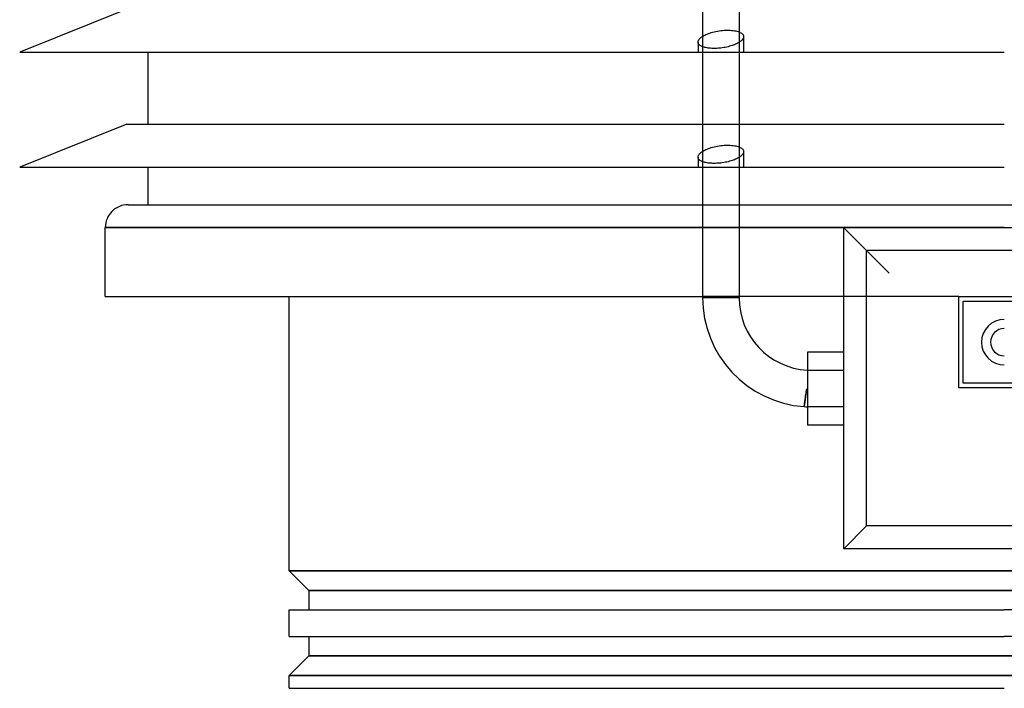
# Model space of a CAD drawing. Header units: millimetres. Extents: x -235 to 235, y -288 to 0.
# Tile 1 of 3: x -216 to 0, y -288 to -141. Entities that reach past the tile are written whole.
import ezdxf

# ---------------------------------------------------------------- set-up
doc = ezdxf.new("R2010")
doc.units = ezdxf.units.MM
doc.layers.add('HIDDEN', color=7, linetype='Continuous')
doc.layers.add('THICK', color=7, linetype='Continuous')

msp = doc.modelspace()

# ---------------------------------------------------------------- linework, layer by layer
at = {"layer": 'HIDDEN'}
for p, q in [((-66.25, -144.84), (-66.03, -144.7)), ((-66.03, -144.7), (-65.79, -144.58)), ((-65.79, -144.58), (-65.53, -144.45)), ((-65.53, -144.45), (-65.25, -144.33)), ((-65.25, -144.33), (-64.97, -144.22)), ((-64.97, -144.22), (-64.67, -144.11)), ((-64.67, -144.11), (-64.36, -144.02)), ((-64.36, -144.02), (-64.04, -143.92)), ((-64.04, -143.92), (-63.7, -143.84)), ((-63.7, -143.84), (-63.35, -143.76)), ((-63.35, -143.76), (-62.99, -143.69)), ((-62.99, -143.69), (-62.62, -143.63)), ((-62.62, -143.63), (-62.25, -143.58)), ((-62.25, -143.58), (-61.89, -143.54)), ((-61.89, -143.54), (-61.53, -143.51)), ((-61.53, -143.51), (-61.18, -143.49)), ((-61.18, -143.49), (-60.84, -143.49)), ((-60.84, -143.49), (-60.51, -143.49)), ((-60.51, -143.49), (-60.19, -143.5)), ((-60.19, -143.5), (-59.87, -143.52)), ((-59.87, -143.52), (-59.56, -143.56)), ((-59.56, -143.56), (-59.26, -143.6)), ((-59.26, -143.6), (-58.98, -143.66)), ((-58.98, -143.66), (-58.71, -143.72)), ((-58.71, -143.72), (-58.47, -143.79)), ((-58.47, -143.79), (-58.25, -143.87)), ((-67.25, -146.1), (-67.25, -148.28)), ((-58.25, -146.18), (-58.25, -148.28)), ((-57.25, -144.91), (-57.25, -148.28)), ((-66.25, -147.11), (-66.25, -148.28)), ((-66.25, -164.12), (-58.25, -164.12)), ((-66.25, -170.09), (-66.03, -169.95)), ((-66.03, -169.95), (-65.79, -169.83)), ((-65.79, -169.83), (-65.53, -169.7)), ((-65.53, -169.7), (-65.25, -169.58)), ((-65.25, -169.58), (-64.97, -169.47)), ((-64.97, -169.47), (-64.67, -169.36)), ((-64.67, -169.36), (-64.36, -169.27)), ((-64.36, -169.27), (-64.04, -169.17)), ((-64.04, -169.17), (-63.7, -169.09)), ((-63.7, -169.09), (-63.35, -169.01)), ((-63.35, -169.01), (-62.99, -168.94)), ((-62.99, -168.94), (-62.62, -168.88)), ((-62.62, -168.88), (-62.25, -168.83)), ((-62.25, -168.83), (-61.89, -168.79)), ((-61.89, -168.79), (-61.53, -168.76)), ((-61.53, -168.76), (-61.18, -168.74)), ((-61.18, -168.74), (-60.84, -168.74)), ((-60.84, -168.74), (-60.51, -168.74)), ((-60.51, -168.74), (-60.19, -168.75)), ((-60.19, -168.75), (-59.87, -168.77)), ((-59.87, -168.77), (-59.56, -168.81)), ((-59.56, -168.81), (-59.26, -168.85)), ((-59.26, -168.85), (-58.98, -168.91)), ((-58.98, -168.91), (-58.71, -168.97)), ((-58.71, -168.97), (-58.47, -169.04)), ((-58.47, -169.04), (-58.25, -169.12)), ((-57.25, -170.16), (-57.25, -173.53)), ((-67.25, -171.35), (-67.25, -173.53)), ((-66.25, -172.36), (-66.25, -173.53)), ((-58.25, -171.43), (-58.25, -173.53)), ((-66.25, -181.8), (-58.25, -181.8)), ((-197.4, -186.8), (0, -186.8)), ((-58.25, -186.8), (-66.25, -186.8)), ((-35.25, -186.85), (-35.25, -186.85)), ((0, -186.8), (197.4, -186.8)), ((-58.25, -202), (-66.25, -202)), ((-66.25, -202.2), (-62.25, -202.2)), ((-62.25, -202.2), (-58.25, -202.2)), ((-35.25, -202), (-35.25, -202)), ((-10, -202), (-35.25, -202)), ((-10, -202), (-10, -202)), ((-9, -203), (-9, -203)), ((-35.25, -218.2), (-43.25, -218.2)), ((-43.43, -222.65), (-43.45, -222.77)), ((-43.4, -222.52), (-43.43, -222.65)), ((-43.37, -222.4), (-43.4, -222.52)), ((-43.32, -222.28), (-43.37, -222.4)), ((-43.25, -222.19), (-43.32, -222.28)), ((-10, -222), (-10, -222)), ((-9, -221), (-9, -221)), ((-43.76, -224.78), (-43.78, -224.87)), ((-43.75, -224.68), (-43.76, -224.78)), ((-43.74, -224.59), (-43.75, -224.68)), ((-43.73, -224.49), (-43.74, -224.59)), ((-43.71, -224.39), (-43.73, -224.49)), ((-43.7, -224.29), (-43.71, -224.39)), ((-43.68, -224.18), (-43.7, -224.29)), ((-43.67, -224.07), (-43.68, -224.18)), ((-43.65, -223.96), (-43.67, -224.07)), ((-43.63, -223.84), (-43.65, -223.96)), ((-43.62, -223.73), (-43.63, -223.84)), ((-43.6, -223.61), (-43.62, -223.73)), ((-43.58, -223.49), (-43.6, -223.61)), ((-43.56, -223.37), (-43.58, -223.49)), ((-43.54, -223.25), (-43.56, -223.37)), ((-43.52, -223.13), (-43.54, -223.25)), ((-43.5, -223.02), (-43.52, -223.13)), ((-43.48, -222.9), (-43.5, -223.02)), ((-43.45, -222.77), (-43.48, -222.9)), ((-43.93, -226.12), (-43.94, -226.13)), ((-43.94, -226.13), (-43.94, -226.14)), ((-43.94, -226.14), (-43.94, -226.14)), ((-43.92, -226.04), (-43.93, -226.07)), ((-43.93, -226.07), (-43.93, -226.09)), ((-43.93, -226.09), (-43.93, -226.11)), ((-43.93, -226.11), (-43.93, -226.12)), ((-43.91, -225.94), (-43.92, -225.98)), ((-43.92, -225.98), (-43.92, -226.01)), ((-43.92, -226.01), (-43.92, -226.04)), ((-43.9, -225.86), (-43.91, -225.9)), ((-43.91, -225.9), (-43.91, -225.94)), ((-43.89, -225.76), (-43.9, -225.81)), ((-43.9, -225.81), (-43.9, -225.86)), ((-43.88, -225.7), (-43.89, -225.76)), ((-43.87, -225.59), (-43.88, -225.65)), ((-43.88, -225.65), (-43.88, -225.7)), ((-43.86, -225.52), (-43.87, -225.59)), ((-43.85, -225.45), (-43.86, -225.52)), ((-43.84, -225.38), (-43.85, -225.45)), ((-43.83, -225.3), (-43.84, -225.38)), ((-43.82, -225.22), (-43.83, -225.3)), ((-43.81, -225.14), (-43.82, -225.22)), ((-43.8, -225.05), (-43.81, -225.14)), ((-43.79, -224.96), (-43.8, -225.05)), ((-43.78, -224.87), (-43.79, -224.96)), ((-35.25, -226.2), (-43.25, -226.2)), ((-35.25, -257.35), (-35.25, -257.35)), ((0, -262.2), (-157, -262.2)), ((157, -262.2), (0, -262.2)), ((-152.7, -266.5), (152.7, -266.5)), ((152.7, -280.9), (-152.7, -280.9)), ((-157, -285.2), (0, -285.2)), ((0, -285.2), (157, -285.2))]:
    msp.add_line(p, q, dxfattribs=at)
at = {"layer": 'THICK'}
for p, q in [((-66.25, -123.03), (-66.25, -147.11)), ((-58.25, -123.03), (-58.25, -146.18)), ((-192.7, -138.87), (-216.2, -148.28)), ((-66.41, -144.94), (-66.25, -144.84)), ((-58.25, -143.87), (-58.04, -143.96)), ((-58.04, -143.96), (-57.86, -144.06)), ((-57.86, -144.06), (-57.71, -144.16)), ((-57.71, -144.16), (-57.57, -144.27)), ((-57.57, -144.27), (-57.45, -144.39)), ((-57.45, -144.39), (-57.36, -144.52)), ((-57.36, -144.52), (-57.3, -144.64)), ((-57.3, -144.64), (-57.26, -144.78)), ((-57.26, -144.78), (-57.25, -144.92)), ((-67.25, -146.1), (-67.24, -145.99)), ((-67.24, -146.21), (-67.25, -146.1)), ((-67.24, -145.99), (-67.22, -145.89)), ((-67.22, -146.31), (-67.24, -146.21)), ((-67.22, -145.89), (-67.18, -145.78)), ((-67.18, -146.41), (-67.22, -146.31)), ((-67.18, -145.78), (-67.13, -145.67)), ((-67.12, -146.51), (-67.18, -146.41)), ((-67.13, -145.67), (-67.06, -145.57)), ((-67.05, -146.61), (-67.12, -146.51)), ((-67.06, -145.57), (-66.99, -145.46)), ((-66.96, -146.7), (-67.05, -146.61)), ((-66.99, -145.46), (-66.9, -145.36)), ((-66.86, -146.79), (-66.96, -146.7)), ((-66.9, -145.36), (-66.8, -145.25)), ((-66.75, -146.87), (-66.86, -146.79)), ((-66.8, -145.25), (-66.68, -145.15)), ((-66.62, -146.95), (-66.75, -146.87)), ((-66.68, -145.15), (-66.55, -145.05)), ((-66.47, -147.02), (-66.62, -146.95)), ((-66.55, -145.05), (-66.41, -144.94)), ((-60.05, -146.95), (-60.34, -147.03)), ((-59.78, -146.86), (-60.05, -146.95)), ((-59.52, -146.77), (-59.78, -146.86)), ((-59.26, -146.68), (-59.52, -146.77)), ((-59.02, -146.57), (-59.26, -146.68)), ((-58.78, -146.47), (-59.02, -146.57)), ((-58.56, -146.35), (-58.78, -146.47)), ((-58.35, -146.24), (-58.56, -146.35)), ((-58.16, -146.12), (-58.35, -146.24)), ((-57.99, -146), (-58.16, -146.12)), ((-57.84, -145.88), (-57.99, -146)), ((-57.7, -145.76), (-57.84, -145.88)), ((-57.58, -145.64), (-57.7, -145.76)), ((-57.48, -145.52), (-57.58, -145.64)), ((-57.4, -145.4), (-57.48, -145.52)), ((-57.34, -145.28), (-57.4, -145.4)), ((-57.29, -145.16), (-57.34, -145.28)), ((-57.26, -145.04), (-57.29, -145.16)), ((-57.25, -144.92), (-57.26, -145.04)), ((-216.2, -148.28), (0, -148.28)), ((-188, -164.12), (-188, -148.28)), ((-66.31, -147.09), (-66.47, -147.02)), ((-66.13, -147.16), (-66.31, -147.09)), ((-66.25, -148.28), (-66.25, -172.36)), ((-65.94, -147.22), (-66.13, -147.16)), ((-65.73, -147.27), (-65.94, -147.22)), ((-65.51, -147.32), (-65.73, -147.27)), ((-65.28, -147.37), (-65.51, -147.32)), ((-65.04, -147.4), (-65.28, -147.37)), ((-64.78, -147.43), (-65.04, -147.4)), ((-64.52, -147.46), (-64.78, -147.43)), ((-64.25, -147.47), (-64.52, -147.46)), ((-63.98, -147.48), (-64.25, -147.47)), ((-63.71, -147.48), (-63.98, -147.48)), ((-63.43, -147.48), (-63.71, -147.48)), ((-63.14, -147.47), (-63.43, -147.48)), ((-62.85, -147.45), (-63.14, -147.47)), ((-62.55, -147.43), (-62.85, -147.45)), ((-62.25, -147.4), (-62.55, -147.43)), ((-61.92, -147.35), (-62.25, -147.4)), ((-61.59, -147.3), (-61.92, -147.35)), ((-61.26, -147.25), (-61.59, -147.3)), ((-60.95, -147.18), (-61.26, -147.25)), ((-60.64, -147.11), (-60.95, -147.18)), ((-60.34, -147.03), (-60.64, -147.11)), ((-58.25, -148.28), (-58.25, -171.43)), ((-192.7, -164.12), (-216.2, -173.53)), ((-192.7, -164.12), (-66.25, -164.12)), ((-58.25, -164.12), (0, -164.12)), ((-67.06, -170.82), (-66.99, -170.71)), ((-66.99, -170.71), (-66.9, -170.61)), ((-66.9, -170.61), (-66.8, -170.5)), ((-66.8, -170.5), (-66.68, -170.4)), ((-66.68, -170.4), (-66.55, -170.3)), ((-66.55, -170.3), (-66.41, -170.19)), ((-66.41, -170.19), (-66.25, -170.09)), ((-58.25, -169.12), (-58.04, -169.21)), ((-58.04, -169.21), (-57.86, -169.31)), ((-57.86, -169.31), (-57.71, -169.41)), ((-57.71, -169.41), (-57.57, -169.52)), ((-57.48, -170.77), (-57.58, -170.89)), ((-57.57, -169.52), (-57.45, -169.64)), ((-57.4, -170.65), (-57.48, -170.77)), ((-57.45, -169.64), (-57.36, -169.77)), ((-57.34, -170.53), (-57.4, -170.65)), ((-57.36, -169.77), (-57.3, -169.89)), ((-57.29, -170.41), (-57.34, -170.53)), ((-57.3, -169.89), (-57.26, -170.03)), ((-57.26, -170.29), (-57.29, -170.41)), ((-57.26, -170.03), (-57.25, -170.17)), ((-57.25, -170.17), (-57.26, -170.29)), ((-67.25, -171.35), (-67.24, -171.24)), ((-67.24, -171.46), (-67.25, -171.35)), ((-67.24, -171.24), (-67.22, -171.14)), ((-67.22, -171.56), (-67.24, -171.46)), ((-67.22, -171.14), (-67.18, -171.03)), ((-67.18, -171.66), (-67.22, -171.56)), ((-67.18, -171.03), (-67.13, -170.92)), ((-67.12, -171.76), (-67.18, -171.66)), ((-67.13, -170.92), (-67.06, -170.82)), ((-67.05, -171.86), (-67.12, -171.76)), ((-66.96, -171.95), (-67.05, -171.86)), ((-66.86, -172.04), (-66.96, -171.95)), ((-66.75, -172.12), (-66.86, -172.04)), ((-66.62, -172.2), (-66.75, -172.12)), ((-66.47, -172.27), (-66.62, -172.2)), ((-66.31, -172.34), (-66.47, -172.27)), ((-66.13, -172.41), (-66.31, -172.34)), ((-65.94, -172.47), (-66.13, -172.41)), ((-65.73, -172.52), (-65.94, -172.47)), ((-65.51, -172.57), (-65.73, -172.52)), ((-65.28, -172.62), (-65.51, -172.57)), ((-65.04, -172.65), (-65.28, -172.62)), ((-64.78, -172.68), (-65.04, -172.65)), ((-64.52, -172.71), (-64.78, -172.68)), ((-64.25, -172.72), (-64.52, -172.71)), ((-63.98, -172.73), (-64.25, -172.72)), ((-63.71, -172.73), (-63.98, -172.73)), ((-63.43, -172.73), (-63.71, -172.73)), ((-63.14, -172.72), (-63.43, -172.73)), ((-62.85, -172.7), (-63.14, -172.72)), ((-62.55, -172.68), (-62.85, -172.7)), ((-62.25, -172.65), (-62.55, -172.68)), ((-61.92, -172.6), (-62.25, -172.65)), ((-61.59, -172.55), (-61.92, -172.6)), ((-61.26, -172.5), (-61.59, -172.55)), ((-60.95, -172.43), (-61.26, -172.5)), ((-60.64, -172.36), (-60.95, -172.43)), ((-60.34, -172.28), (-60.64, -172.36)), ((-60.05, -172.2), (-60.34, -172.28)), ((-59.78, -172.11), (-60.05, -172.2)), ((-59.52, -172.02), (-59.78, -172.11)), ((-59.26, -171.93), (-59.52, -172.02)), ((-59.02, -171.82), (-59.26, -171.93)), ((-58.78, -171.72), (-59.02, -171.82)), ((-58.56, -171.6), (-58.78, -171.72)), ((-58.35, -171.49), (-58.56, -171.6)), ((-58.16, -171.37), (-58.35, -171.49)), ((-57.99, -171.25), (-58.16, -171.37)), ((-57.84, -171.13), (-57.99, -171.25)), ((-57.7, -171.01), (-57.84, -171.13)), ((-57.58, -170.89), (-57.7, -171.01)), ((-216.2, -173.53), (0, -173.53)), ((-188, -181.8), (-188, -173.53)), ((-66.25, -173.53), (-66.25, -202.2)), ((-58.25, -173.53), (-58.25, -202.2)), ((-192.4, -181.8), (-66.25, -181.8)), ((-58.25, -181.8), (0, -181.8)), ((0, -181.8), (192.4, -181.8)), ((-66.25, -186.8), (-197.4, -186.8)), ((-197.4, -202), (-197.4, -186.8)), ((0, -186.8), (-58.25, -186.8)), ((-35.25, -257.35), (-35.25, -186.85)), ((35.25, -186.85), (-35.25, -186.85)), ((-35.25, -186.85), (-25.25, -196.85)), ((30.25, -191.85), (-30.25, -191.85)), ((-30.25, -252.35), (-30.25, -191.85)), ((-197.4, -202), (-66.25, -202)), ((-157, -262.2), (-157, -202)), ((-66.25, -202.2), (-62.25, -202.2)), ((-58.25, -202.2), (-62.25, -202.2)), ((-35.25, -202), (-58.25, -202)), ((-10, -202), (10, -202)), ((-10, -222), (-10, -202)), ((-9, -203), (9, -203)), ((-9, -221), (-9, -203)), ((-35.25, -214.2), (-43.25, -214.2)), ((-43.25, -214.2), (-43.25, -218.2)), ((-43.25, -218.2), (-43.25, -226.2)), ((-35.25, -218.2), (-43.25, -218.2)), ((-43.44, -222.7), (-43.4, -222.52)), ((-43.4, -222.52), (-43.35, -222.34)), ((-43.35, -222.34), (-43.25, -222.19)), ((10, -222), (-10, -222)), ((9, -221), (-9, -221)), ((-43.79, -224.96), (-43.77, -224.83)), ((-43.77, -224.83), (-43.75, -224.69)), ((-43.75, -224.69), (-43.73, -224.55)), ((-43.73, -224.55), (-43.71, -224.41)), ((-43.71, -224.41), (-43.69, -224.25)), ((-43.69, -224.25), (-43.67, -224.09)), ((-43.67, -224.09), (-43.65, -223.93)), ((-43.65, -223.93), (-43.62, -223.75)), ((-43.62, -223.75), (-43.59, -223.58)), ((-43.59, -223.58), (-43.57, -223.4)), ((-43.57, -223.4), (-43.54, -223.23)), ((-43.54, -223.23), (-43.51, -223.06)), ((-43.51, -223.06), (-43.48, -222.88)), ((-43.48, -222.88), (-43.44, -222.7)), ((-43.94, -226.14), (-43.93, -226.12)), ((-43.94, -226.14), (-43.94, -226.14)), ((-43.93, -226.07), (-43.92, -226.03)), ((-43.93, -226.1), (-43.93, -226.07)), ((-43.93, -226.12), (-43.93, -226.1)), ((-43.92, -225.99), (-43.91, -225.93)), ((-43.92, -226.03), (-43.92, -225.99)), ((-43.91, -225.93), (-43.9, -225.87)), ((-43.9, -225.87), (-43.89, -225.8)), ((-43.89, -225.8), (-43.88, -225.72)), ((-43.88, -225.72), (-43.87, -225.64)), ((-43.87, -225.64), (-43.86, -225.55)), ((-43.86, -225.55), (-43.85, -225.44)), ((-43.85, -225.44), (-43.84, -225.33)), ((-43.84, -225.33), (-43.82, -225.22)), ((-43.82, -225.22), (-43.8, -225.09)), ((-43.8, -225.09), (-43.79, -224.96)), ((-43.25, -226.2), (-43.25, -230.2)), ((-35.25, -226.2), (-43.25, -226.2)), ((-35.25, -230.2), (-43.25, -230.2)), ((-35.25, -257.35), (-30.25, -252.35)), ((30.25, -252.35), (-30.25, -252.35)), ((35.25, -257.35), (-35.25, -257.35)), ((-157, -262.2), (-152.7, -266.5)), ((-157, -262.2), (0, -262.2)), ((0, -262.2), (157, -262.2)), ((-152.7, -266.5), (-152.7, -270.8)), ((152.7, -266.5), (-152.7, -266.5)), ((-157, -270.8), (0, -270.8)), ((-157, -276.6), (-157, -270.8)), ((157, -270.8), (0, -270.8)), ((-157, -276.6), (0, -276.6)), ((-152.7, -276.6), (-152.7, -280.9)), ((157, -276.6), (0, -276.6)), ((-152.7, -280.9), (-157, -285.2)), ((-152.7, -280.9), (152.7, -280.9)), ((0, -285.2), (-157, -285.2)), ((-157, -288), (-157, -285.2)), ((157, -285.2), (0, -285.2)), ((-157, -288), (0, -288))]:
    msp.add_line(p, q, dxfattribs=at)
for centre, radius, start, end in [((-192.4, -186.8), 5, 89.9999, 180), ((-42.25, -202.2), 24, 180, 265.9709), ((-42.25, -202.2), 16, 180, 266.4167), ((0, -212), 5, 90, 270), ((0, -212), 3, 90, 270), ((-43.25, -222.2), 4, 260.1207, 270)]:
    msp.add_arc(centre, radius, start, end, dxfattribs=at)

doc.saveas('drawing.dxf')
